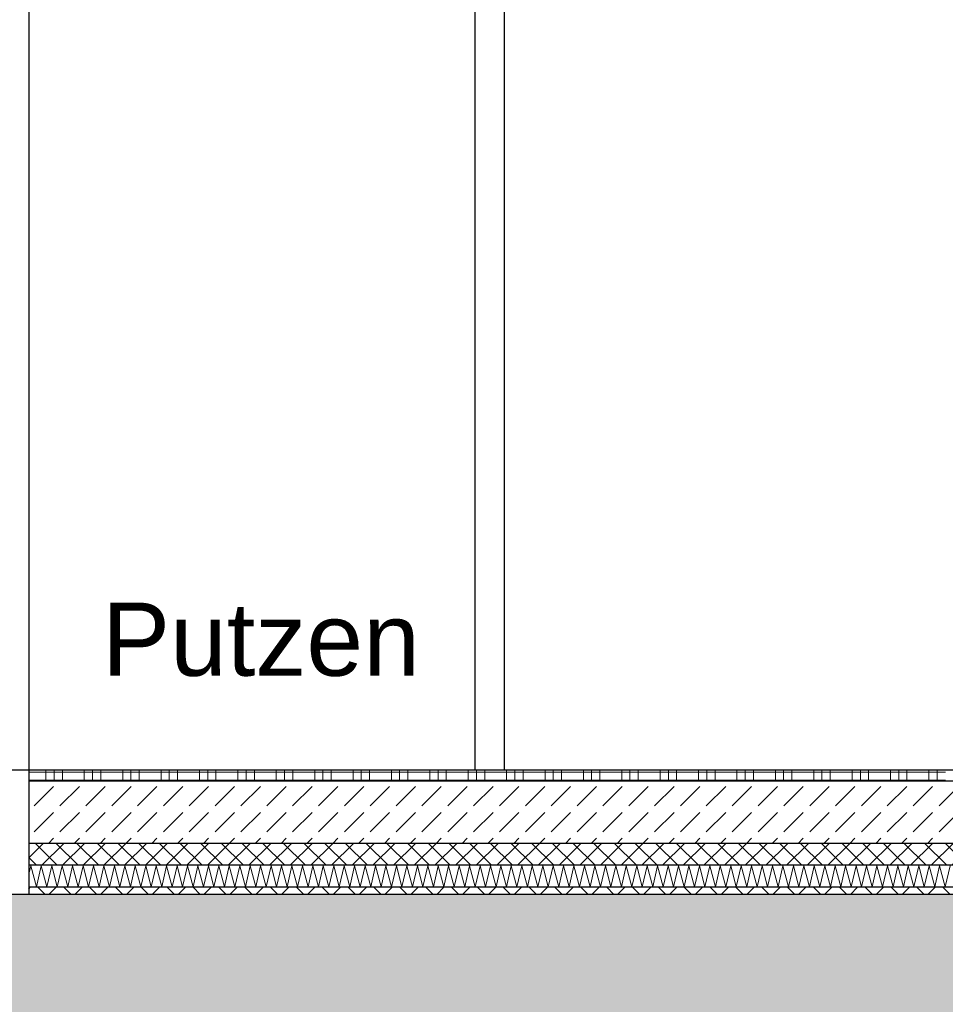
# Model space of a CAD drawing. Header units: metres. Extents: x -12 to 62.3, y -22.2 to 2.8.
# Tile 66 of 214: x 15.1 to 16.4, y -6.3 to -5. Entities that reach past the tile are written whole.
import ezdxf

# ---------------------------------------------------------------- set-up
doc = ezdxf.new("R2010")
doc.units = ezdxf.units.M
doc.header["$LTSCALE"] = 20
doc.header["$MEASUREMENT"] = 0
doc.layers.get('0').update_dxf_attribs({"color": 8, "lineweight": 9})
doc.layers.get('Defpoints').update_dxf_attribs({"color": 8, "lineweight": 9})
for name, color, linetype in [('Neubau_A-Decken', 8, 'Continuous'), ('Neubau_A-STB Wände', 8, 'Continuous'), ('Neubau_A-TB Wände', 8, 'Continuous'), ('Neubau_B-Bodenaufbau', 8, 'Continuous'), ('Neubau_T-Bemaßung', 8, 'Continuous'), ('Neubau_T-Text', 8, 'Continuous')]:
    doc.layers.add(name, color=color, linetype=linetype)
doc.styles.add('ERSTELLTER_STIL_2', font='arial.ttf')
doc.dimstyles.new('ERSTELLTER_STIL__1', dxfattribs={"dimtxt": 0.0875, "dimasz": 0.059375, "dimexe": 0.18, "dimexo": 0.0625, "dimgap": 0, "dimtad": 1, "dimzin": 0, "dimdsep": 46, "dimtxsty": 'ERSTELLTER_STIL_2', "dimblk": 'ARROWHEAD_6', "dimblk1": 'ARROWHEAD_6', "dimblk2": 'ARROWHEAD_6', "dimcen": 0.09, "dimclrd": 7, "dimclre": 7, "dimclrt": 7, "dimazin": 0, "dimtfac": 1, "dimtdec": 4, "dimtmove": 0, "dimatfit": 3, "dimfxl": 1, "dimtolj": 1, "dimtzin": 0, "dimarcsym": 0})

# ---------------------------------------------------------------- blocks, each defined once
blk = doc.blocks.new('ARROWHEAD_6')
at = {"color": 0, "linetype": 'Continuous', "lineweight": 0}
for p, q in [((-0.5, -0.5), (0.5, 0.5)), ((0, 0), (-1, 0))]:
    blk.add_line(p, q, dxfattribs=at)
blk = doc.blocks.new('*D508')
at = {"layer": 'Defpoints', "color": 0, "linetype": 'Continuous', "transparency": 16777216}
for p in [(2.6448, -6.195), (45.355, -6.195), (22.615, -6.495)]:
    blk.add_point(p, dxfattribs=at)
at = {"layer": 'Neubau_T-Bemaßung', "linetype": 'Continuous', "lineweight": -2, "transparency": 16777216}
for p, q in [((2.6448, -6.1356), (2.6448, -6.0763)), ((45.2925, -6.195), (2.4648, -6.195)), ((2.6448, -6.195), (2.6448, -6.2317)), ((2.6448, -6.495), (2.6448, -6.4586)), ((22.5525, -6.495), (2.4648, -6.495)), ((2.6448, -6.5544), (2.6448, -6.6138))]:
    blk.add_line(p, q, dxfattribs=at)
at = {"layer": 'Neubau_T-Bemaßung', "linetype": 'Continuous', "lineweight": -2, "transparency": 16777216, "xscale": 0.059375, "yscale": 0.059375, "zscale": 0.059375}
for p, rotation in [((2.6448, -6.195), 270), ((2.6448, -6.495), 90)]:
    blk.add_blockref('ARROWHEAD_6', p, dxfattribs=dict(at, rotation=rotation))
at = {"layer": 'Neubau_T-Bemaßung', "linetype": 'Continuous', "transparency": 16777216, "insert": (2.6448, -6.3451), "char_height": 0.0875, "attachment_point": 5, "rotation": 90, "style": 'ERSTELLTER_STIL_2'}
blk.add_mtext('\\A1;0.30', dxfattribs=at)
blk = doc.blocks.new('*D509')
at = {"layer": 'Defpoints', "color": 0, "linetype": 'Continuous', "transparency": 16777216}
for p in [(2.5313, -6.195), (45.355, -6.195), (45.355, -6.195)]:
    blk.add_point(p, dxfattribs=at)
at = {"layer": 'Neubau_T-Bemaßung', "linetype": 'Continuous', "lineweight": -2, "transparency": 16777216}
for p, q in [((2.5313, -6.1356), (2.5313, -6.0763)), ((45.2925, -6.195), (2.3513, -6.195)), ((45.2925, -6.195), (2.3513, -6.195)), ((2.5313, -6.2544), (2.5313, -6.3138))]:
    blk.add_line(p, q, dxfattribs=at)
at = {"layer": 'Neubau_T-Bemaßung', "linetype": 'Continuous', "lineweight": -2, "transparency": 16777216, "xscale": 0.059375, "yscale": 0.059375, "zscale": 0.059375}
for rotation in [270, 90]:
    blk.add_blockref('ARROWHEAD_6', (2.5313, -6.195), dxfattribs=dict(at, rotation=rotation))
at = {"layer": 'Neubau_T-Bemaßung', "linetype": 'Continuous', "transparency": 16777216, "insert": (2.6448, -6.0763), "char_height": 0.0875, "attachment_point": 5, "rotation": 90, "style": 'ERSTELLTER_STIL_2'}
blk.add_mtext('\\A1;0.00', dxfattribs=at)
blk = doc.blocks.new('*D510')
at = {"layer": 'Defpoints', "color": 0, "linetype": 'Continuous', "transparency": 16777216}
for p in [(2.5312, -6.025), (55.892, -6.025), (45.355, -6.195)]:
    blk.add_point(p, dxfattribs=at)
at = {"layer": 'Neubau_T-Bemaßung', "linetype": 'Continuous', "lineweight": -2, "transparency": 16777216}
for p, q in [((2.5312, -6.025), (2.5312, -5.9272)), ((55.8295, -6.025), (2.3512, -6.025)), ((2.5312, -6.1356), (2.5312, -6.0844)), ((45.2925, -6.195), (2.3512, -6.195))]:
    blk.add_line(p, q, dxfattribs=at)
at = {"layer": 'Neubau_T-Bemaßung', "linetype": 'Continuous', "lineweight": -2, "transparency": 16777216, "xscale": 0.059375, "yscale": 0.059375, "zscale": 0.059375}
for p, rotation in [((2.5312, -6.025), 90), ((2.5312, -6.195), 270)]:
    blk.add_blockref('ARROWHEAD_6', p, dxfattribs=dict(at, rotation=rotation))
at = {"layer": 'Neubau_T-Bemaßung', "linetype": 'Continuous', "transparency": 16777216, "insert": (2.6448, -5.9272), "char_height": 0.0875, "attachment_point": 5, "rotation": 90, "style": 'ERSTELLTER_STIL_2'}
blk.add_mtext('\\A1;0.17', dxfattribs=at)
blk = doc.blocks.new('*D511')
at = {"layer": 'Defpoints', "color": 0, "linetype": 'Continuous', "transparency": 16777216}
for p in [(2.6448, -3.025), (42.69, -3.025), (55.892, -6.025)]:
    blk.add_point(p, dxfattribs=at)
at = {"layer": 'Neubau_T-Bemaßung', "linetype": 'Continuous', "lineweight": -2, "transparency": 16777216}
for p, q in [((42.6275, -3.025), (2.4648, -3.025)), ((2.6448, -3.0844), (2.6448, -4.415)), ((2.6448, -5.9656), (2.6448, -4.642)), ((55.8295, -6.025), (2.4648, -6.025))]:
    blk.add_line(p, q, dxfattribs=at)
at = {"layer": 'Neubau_T-Bemaßung', "linetype": 'Continuous', "lineweight": -2, "transparency": 16777216, "xscale": 0.059375, "yscale": 0.059375, "zscale": 0.059375}
for p, rotation in [((2.6448, -3.025), 90), ((2.6448, -6.025), 270)]:
    blk.add_blockref('ARROWHEAD_6', p, dxfattribs=dict(at, rotation=rotation))
at = {"layer": 'Neubau_T-Bemaßung', "linetype": 'Continuous', "transparency": 16777216, "insert": (2.6448, -4.5285), "char_height": 0.0875, "attachment_point": 5, "rotation": 90, "style": 'ERSTELLTER_STIL_2'}
blk.add_mtext('\\A1;3.00', dxfattribs=at)
blk = doc.blocks.new('*D446')
at = {"layer": 'Defpoints', "color": 0, "linetype": 'Continuous', "transparency": 16777216}
for p in [(2.9948, -6.195), (45.355, -6.195), (22.615, -6.495)]:
    blk.add_point(p, dxfattribs=at)
at = {"layer": 'Neubau_T-Bemaßung', "linetype": 'Continuous', "lineweight": -2, "transparency": 16777216}
for p, q in [((2.9948, -6.1356), (2.9948, -6.0763)), ((45.2925, -6.195), (2.8148, -6.195)), ((2.9948, -6.195), (2.9948, -6.2317)), ((2.9948, -6.495), (2.9948, -6.4586)), ((22.5525, -6.495), (2.8148, -6.495)), ((2.9948, -6.5544), (2.9948, -6.6138))]:
    blk.add_line(p, q, dxfattribs=at)
at = {"layer": 'Neubau_T-Bemaßung', "linetype": 'Continuous', "lineweight": -2, "transparency": 16777216, "xscale": 0.059375, "yscale": 0.059375, "zscale": 0.059375}
for p, rotation in [((2.9948, -6.195), 270), ((2.9948, -6.495), 90)]:
    blk.add_blockref('ARROWHEAD_6', p, dxfattribs=dict(at, rotation=rotation))
at = {"layer": 'Neubau_T-Bemaßung', "linetype": 'Continuous', "transparency": 16777216, "insert": (2.9948, -6.3451), "char_height": 0.0875, "attachment_point": 5, "rotation": 90, "style": 'ERSTELLTER_STIL_2'}
blk.add_mtext('\\A1;0.30', dxfattribs=at)
blk = doc.blocks.new('*D447')
at = {"layer": 'Defpoints', "color": 0, "linetype": 'Continuous', "transparency": 16777216}
for p in [(2.8813, -6.195), (45.355, -6.195), (45.355, -6.195)]:
    blk.add_point(p, dxfattribs=at)
at = {"layer": 'Neubau_T-Bemaßung', "linetype": 'Continuous', "lineweight": -2, "transparency": 16777216}
for p, q in [((2.8813, -6.1356), (2.8813, -6.0763)), ((45.2925, -6.195), (2.7013, -6.195)), ((45.2925, -6.195), (2.7013, -6.195)), ((2.8813, -6.2544), (2.8813, -6.3138))]:
    blk.add_line(p, q, dxfattribs=at)
at = {"layer": 'Neubau_T-Bemaßung', "linetype": 'Continuous', "lineweight": -2, "transparency": 16777216, "xscale": 0.059375, "yscale": 0.059375, "zscale": 0.059375}
for rotation in [270, 90]:
    blk.add_blockref('ARROWHEAD_6', (2.8813, -6.195), dxfattribs=dict(at, rotation=rotation))
at = {"layer": 'Neubau_T-Bemaßung', "linetype": 'Continuous', "transparency": 16777216, "insert": (2.9948, -6.0763), "char_height": 0.0875, "attachment_point": 5, "rotation": 90, "style": 'ERSTELLTER_STIL_2'}
blk.add_mtext('\\A1;0.00', dxfattribs=at)
blk = doc.blocks.new('*D448')
at = {"layer": 'Defpoints', "color": 0, "linetype": 'Continuous', "transparency": 16777216}
for p in [(2.9948, -2.695), (45.355, -2.695), (45.355, -6.195)]:
    blk.add_point(p, dxfattribs=at)
at = {"layer": 'Neubau_T-Bemaßung', "linetype": 'Continuous', "lineweight": -2, "transparency": 16777216}
for p, q in [((45.2925, -2.695), (2.8148, -2.695)), ((2.9948, -2.7544), (2.9948, -4.335)), ((2.9948, -6.1356), (2.9948, -4.562)), ((45.2925, -6.195), (2.8148, -6.195))]:
    blk.add_line(p, q, dxfattribs=at)
at = {"layer": 'Neubau_T-Bemaßung', "linetype": 'Continuous', "lineweight": -2, "transparency": 16777216, "xscale": 0.059375, "yscale": 0.059375, "zscale": 0.059375}
for p, rotation in [((2.9948, -2.695), 90), ((2.9948, -6.195), 270)]:
    blk.add_blockref('ARROWHEAD_6', p, dxfattribs=dict(at, rotation=rotation))
at = {"layer": 'Neubau_T-Bemaßung', "linetype": 'Continuous', "transparency": 16777216, "insert": (2.9948, -4.4485), "char_height": 0.0875, "attachment_point": 5, "rotation": 90, "style": 'ERSTELLTER_STIL_2'}
blk.add_mtext('\\A1;3.50', dxfattribs=at)
blk = doc.blocks.new('*D420')
at = {"layer": 'Defpoints', "color": 0, "linetype": 'Continuous', "transparency": 16777216}
for p in [(8.7601, -6.195), (45.355, -6.195), (22.615, -6.495)]:
    blk.add_point(p, dxfattribs=at)
at = {"layer": 'Neubau_T-Bemaßung', "linetype": 'Continuous', "lineweight": -2, "transparency": 16777216}
for p, q in [((8.7601, -6.1356), (8.7601, -6.0763)), ((45.2925, -6.195), (8.5801, -6.195)), ((8.7601, -6.195), (8.7601, -6.2317)), ((8.7601, -6.495), (8.7601, -6.4586)), ((22.5525, -6.495), (8.5801, -6.495)), ((8.7601, -6.5544), (8.7601, -6.6138))]:
    blk.add_line(p, q, dxfattribs=at)
at = {"layer": 'Neubau_T-Bemaßung', "linetype": 'Continuous', "lineweight": -2, "transparency": 16777216, "xscale": 0.059375, "yscale": 0.059375, "zscale": 0.059375}
for p, rotation in [((8.7601, -6.195), 270), ((8.7601, -6.495), 90)]:
    blk.add_blockref('ARROWHEAD_6', p, dxfattribs=dict(at, rotation=rotation))
at = {"layer": 'Neubau_T-Bemaßung', "linetype": 'Continuous', "transparency": 16777216, "insert": (8.7601, -6.3451), "char_height": 0.0875, "attachment_point": 5, "rotation": 90, "style": 'ERSTELLTER_STIL_2'}
blk.add_mtext('\\A1;0.30', dxfattribs=at)
blk = doc.blocks.new('*D421')
at = {"layer": 'Defpoints', "color": 0, "linetype": 'Continuous', "transparency": 16777216}
for p in [(8.6466, -6.195), (45.355, -6.195), (45.355, -6.195)]:
    blk.add_point(p, dxfattribs=at)
at = {"layer": 'Neubau_T-Bemaßung', "linetype": 'Continuous', "lineweight": -2, "transparency": 16777216}
for p, q in [((8.6466, -6.1356), (8.6466, -6.0763)), ((45.2925, -6.195), (8.4666, -6.195)), ((45.2925, -6.195), (8.4666, -6.195)), ((8.6466, -6.2544), (8.6466, -6.3138))]:
    blk.add_line(p, q, dxfattribs=at)
at = {"layer": 'Neubau_T-Bemaßung', "linetype": 'Continuous', "lineweight": -2, "transparency": 16777216, "xscale": 0.059375, "yscale": 0.059375, "zscale": 0.059375}
for rotation in [270, 90]:
    blk.add_blockref('ARROWHEAD_6', (8.6466, -6.195), dxfattribs=dict(at, rotation=rotation))
at = {"layer": 'Neubau_T-Bemaßung', "linetype": 'Continuous', "transparency": 16777216, "insert": (8.7601, -6.0763), "char_height": 0.0875, "attachment_point": 5, "rotation": 90, "style": 'ERSTELLTER_STIL_2'}
blk.add_mtext('\\A1;0.00', dxfattribs=at)
blk = doc.blocks.new('*D422')
at = {"layer": 'Defpoints', "color": 0, "linetype": 'Continuous', "transparency": 16777216}
for p in [(8.6465, -6.025), (55.892, -6.025), (45.355, -6.195)]:
    blk.add_point(p, dxfattribs=at)
at = {"layer": 'Neubau_T-Bemaßung', "linetype": 'Continuous', "lineweight": -2, "transparency": 16777216}
for p, q in [((8.6465, -6.025), (8.6465, -5.9272)), ((55.8295, -6.025), (8.4665, -6.025)), ((8.6465, -6.1356), (8.6465, -6.0844)), ((45.2925, -6.195), (8.4665, -6.195))]:
    blk.add_line(p, q, dxfattribs=at)
at = {"layer": 'Neubau_T-Bemaßung', "linetype": 'Continuous', "lineweight": -2, "transparency": 16777216, "xscale": 0.059375, "yscale": 0.059375, "zscale": 0.059375}
for p, rotation in [((8.6465, -6.025), 90), ((8.6465, -6.195), 270)]:
    blk.add_blockref('ARROWHEAD_6', p, dxfattribs=dict(at, rotation=rotation))
at = {"layer": 'Neubau_T-Bemaßung', "linetype": 'Continuous', "transparency": 16777216, "insert": (8.7601, -5.9272), "char_height": 0.0875, "attachment_point": 5, "rotation": 90, "style": 'ERSTELLTER_STIL_2'}
blk.add_mtext('\\A1;0.17', dxfattribs=at)
blk = doc.blocks.new('*D423')
at = {"layer": 'Defpoints', "color": 0, "linetype": 'Continuous', "transparency": 16777216}
for p in [(8.7601, -3.025), (42.69, -3.025), (55.892, -6.025)]:
    blk.add_point(p, dxfattribs=at)
at = {"layer": 'Neubau_T-Bemaßung', "linetype": 'Continuous', "lineweight": -2, "transparency": 16777216}
for p, q in [((42.6275, -3.025), (8.5801, -3.025)), ((8.7601, -3.0844), (8.7601, -4.415)), ((8.7601, -5.9656), (8.7601, -4.642)), ((55.8295, -6.025), (8.5801, -6.025))]:
    blk.add_line(p, q, dxfattribs=at)
at = {"layer": 'Neubau_T-Bemaßung', "linetype": 'Continuous', "lineweight": -2, "transparency": 16777216, "xscale": 0.059375, "yscale": 0.059375, "zscale": 0.059375}
for p, rotation in [((8.7601, -3.025), 90), ((8.7601, -6.025), 270)]:
    blk.add_blockref('ARROWHEAD_6', p, dxfattribs=dict(at, rotation=rotation))
at = {"layer": 'Neubau_T-Bemaßung', "linetype": 'Continuous', "transparency": 16777216, "insert": (8.7601, -4.5285), "char_height": 0.0875, "attachment_point": 5, "rotation": 90, "style": 'ERSTELLTER_STIL_2'}
blk.add_mtext('\\A1;3.00', dxfattribs=at)
blk = doc.blocks.new('*D430')
at = {"layer": 'Defpoints', "color": 0, "linetype": 'Continuous', "transparency": 16777216}
for p in [(9.1101, -6.195), (45.355, -6.195), (22.615, -6.495)]:
    blk.add_point(p, dxfattribs=at)
at = {"layer": 'Neubau_T-Bemaßung', "linetype": 'Continuous', "lineweight": -2, "transparency": 16777216}
for p, q in [((9.1101, -6.1356), (9.1101, -6.0763)), ((45.2925, -6.195), (8.9301, -6.195)), ((9.1101, -6.195), (9.1101, -6.2317)), ((9.1101, -6.495), (9.1101, -6.4586)), ((22.5525, -6.495), (8.9301, -6.495)), ((9.1101, -6.5544), (9.1101, -6.6138))]:
    blk.add_line(p, q, dxfattribs=at)
at = {"layer": 'Neubau_T-Bemaßung', "linetype": 'Continuous', "lineweight": -2, "transparency": 16777216, "xscale": 0.059375, "yscale": 0.059375, "zscale": 0.059375}
for p, rotation in [((9.1101, -6.195), 270), ((9.1101, -6.495), 90)]:
    blk.add_blockref('ARROWHEAD_6', p, dxfattribs=dict(at, rotation=rotation))
at = {"layer": 'Neubau_T-Bemaßung', "linetype": 'Continuous', "transparency": 16777216, "insert": (9.1101, -6.3451), "char_height": 0.0875, "attachment_point": 5, "rotation": 90, "style": 'ERSTELLTER_STIL_2'}
blk.add_mtext('\\A1;0.30', dxfattribs=at)
blk = doc.blocks.new('*D431')
at = {"layer": 'Defpoints', "color": 0, "linetype": 'Continuous', "transparency": 16777216}
for p in [(8.9966, -6.195), (45.355, -6.195), (45.355, -6.195)]:
    blk.add_point(p, dxfattribs=at)
at = {"layer": 'Neubau_T-Bemaßung', "linetype": 'Continuous', "lineweight": -2, "transparency": 16777216}
for p, q in [((8.9966, -6.1356), (8.9966, -6.0763)), ((45.2925, -6.195), (8.8166, -6.195)), ((45.2925, -6.195), (8.8166, -6.195)), ((8.9966, -6.2544), (8.9966, -6.3138))]:
    blk.add_line(p, q, dxfattribs=at)
at = {"layer": 'Neubau_T-Bemaßung', "linetype": 'Continuous', "lineweight": -2, "transparency": 16777216, "xscale": 0.059375, "yscale": 0.059375, "zscale": 0.059375}
for rotation in [270, 90]:
    blk.add_blockref('ARROWHEAD_6', (8.9966, -6.195), dxfattribs=dict(at, rotation=rotation))
at = {"layer": 'Neubau_T-Bemaßung', "linetype": 'Continuous', "transparency": 16777216, "insert": (9.1101, -6.0763), "char_height": 0.0875, "attachment_point": 5, "rotation": 90, "style": 'ERSTELLTER_STIL_2'}
blk.add_mtext('\\A1;0.00', dxfattribs=at)
blk = doc.blocks.new('*D432')
at = {"layer": 'Defpoints', "color": 0, "linetype": 'Continuous', "transparency": 16777216}
for p in [(9.1101, -2.695), (45.355, -2.695), (45.355, -6.195)]:
    blk.add_point(p, dxfattribs=at)
at = {"layer": 'Neubau_T-Bemaßung', "linetype": 'Continuous', "lineweight": -2, "transparency": 16777216}
for p, q in [((45.2925, -2.695), (8.9301, -2.695)), ((9.1101, -2.7544), (9.1101, -4.335)), ((9.1101, -6.1356), (9.1101, -4.562)), ((45.2925, -6.195), (8.9301, -6.195))]:
    blk.add_line(p, q, dxfattribs=at)
at = {"layer": 'Neubau_T-Bemaßung', "linetype": 'Continuous', "lineweight": -2, "transparency": 16777216, "xscale": 0.059375, "yscale": 0.059375, "zscale": 0.059375}
for p, rotation in [((9.1101, -2.695), 90), ((9.1101, -6.195), 270)]:
    blk.add_blockref('ARROWHEAD_6', p, dxfattribs=dict(at, rotation=rotation))
at = {"layer": 'Neubau_T-Bemaßung', "linetype": 'Continuous', "transparency": 16777216, "insert": (9.1101, -4.4485), "char_height": 0.0875, "attachment_point": 5, "rotation": 90, "style": 'ERSTELLTER_STIL_2'}
blk.add_mtext('\\A1;3.50', dxfattribs=at)

msp = doc.modelspace()

# ---------------------------------------------------------------- hatches: boundary and pattern name
at = {"layer": 'Neubau_A-Decken', "linetype": 'Continuous'}
h = msp.add_hatch(dxfattribs=at)
h.set_pattern_fill('BETON__STAHLBETON_0001', color=256, style=0, pattern_type=2)
h.set_pattern_definition([(45, (2952.9134, -10.175), (-0.0848528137, 0.0848528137), []), (45, (2952.87097, -10.13257), (-0.0848528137, 0.0848528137), [0.09, -0.03])])
h.paths.add_polyline_path([(12.4, -6.495), (24.78, -6.495), (24.78, -6.195), (12.4, -6.195)])
at = {"layer": 'Neubau_B-Bodenaufbau', "linetype": 'Continuous'}
h = msp.add_hatch(dxfattribs=at)
h.set_pattern_fill('BETON__UNBEWEHRT_0001', color=256, style=0, pattern_type=2)
h.set_pattern_definition([(45, (2952.9134, -10.175), (-0.0353553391, 0.0353553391), [0.0375, -0.0125]), (45, (2952.9134, -10.139645), (-0.0353553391, 0.0353553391), [0.0375, -0.0125])])
h.paths.add_polyline_path([(15.125, -6.04), (15.125, -6.125), (17.62, -6.125), (17.62, -6.04)])
h = msp.add_hatch(dxfattribs=at)
h.set_pattern_fill('DÄMMUNG__HART_2_0001', color=256, style=0, pattern_type=2)
h.set_pattern_definition([(45, (2952.9134, -10.175), (-0.01414213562, 0.01414213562), []), (135, (2952.9134, -10.175), (0.01414213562, 0.01414213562), [])])
h.paths.add_polyline_path([(15.125, -6.155), (17.62, -6.155), (17.62, -6.125), (15.125, -6.125)])
h = msp.add_hatch(dxfattribs=at)
h.set_pattern_fill('GUßASPHALT_0001', color=256, style=0, pattern_type=2)
h.set_pattern_definition([(45, (2952.9134, -10.175), (-0.01767766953, 0.01767766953), []), (135, (2952.9134, -10.175), (0.01767766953, 0.01767766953), [])])
h.paths.add_polyline_path([(15.125, -6.195), (17.62, -6.195), (17.62, -6.185), (15.125, -6.185)])

# ---------------------------------------------------------------- linework, layer by layer
at = {"layer": 'Neubau_A-Decken', "linetype": 'Continuous', "flags": 128}
msp.add_lwpolyline([(22.38, -6.195), (20.17, -6.195), (20.1575, -6.195), (20.145, -6.195), (19.995, -6.195), (19.9825, -6.195), (19.97, -6.195), (17.87, -6.195), (17.8575, -6.195), (17.845, -6.195), (17.795, -6.195), (17.695, -6.195), (17.645, -6.195), (17.6325, -6.195), (17.62, -6.195), (15.125, -6.195), (15.1125, -6.195), (15.1, -6.195), (15, -6.195), (14.9875, -6.195), (14.975, -6.195), (12.85, -6.195), (12.8375, -6.195), (12.825, -6.195)], dxfattribs=at)
at = {"layer": 'Neubau_A-STB Wände', "linetype": 'Continuous'}
for p, q in [((15.735, -3.765), (15.735, -6.025)), ((15.775, -3.805), (15.775, -6.025))]:
    msp.add_line(p, q, dxfattribs=at)
at = {"layer": 'Neubau_A-TB Wände', "linetype": 'Continuous'}
msp.add_line((15.125, -3.525), (15.125, -6.025), dxfattribs=at)
at = {"layer": 'Neubau_A-TB Wände', "linetype": 'Continuous', "flags": 128}
msp.add_lwpolyline([(15.125, -6.025), (15.125, -6.04), (15.125, -6.125), (15.125, -6.155), (15.125, -6.185), (15.125, -6.195)], dxfattribs=at)
at = {"layer": 'Neubau_B-Bodenaufbau', "linetype": 'Continuous'}
for p, q in [((17.62, -6.025), (15.125, -6.025)), ((17.62, -6.04), (15.125, -6.04)), ((17.62, -6.125), (15.125, -6.125)), ((17.62, -6.155), (15.125, -6.155)), ((17.62, -6.185), (15.125, -6.185))]:
    msp.add_line(p, q, dxfattribs=at)
at = {"layer": 'Neubau_B-Bodenaufbau', "linetype": 'Continuous', "lineweight": 9}
for p, q in [((15.125, -6.0275), (15.1709, -6.0275)), ((15.1484, -6.025), (15.1484, -6.0275)), ((15.1484, -6.0275), (15.1484, -6.04)), ((15.1596, -6.025), (15.1596, -6.0275)), ((15.1596, -6.0275), (15.1596, -6.04)), ((15.1709, -6.025), (15.1709, -6.0275)), ((15.1709, -6.0275), (15.2234, -6.0275)), ((15.1709, -6.0275), (15.1709, -6.04)), ((15.2009, -6.025), (15.2009, -6.0275)), ((15.2009, -6.0275), (15.2009, -6.04)), ((15.2121, -6.025), (15.2121, -6.0275)), ((15.2121, -6.0275), (15.2121, -6.04)), ((15.2234, -6.025), (15.2234, -6.0275)), ((15.2234, -6.0275), (15.2759, -6.0275)), ((15.2234, -6.0275), (15.2234, -6.04)), ((15.2534, -6.025), (15.2534, -6.0275)), ((15.2534, -6.0275), (15.2534, -6.04)), ((15.2646, -6.025), (15.2646, -6.0275)), ((15.2646, -6.0275), (15.2646, -6.04)), ((15.2759, -6.025), (15.2759, -6.0275)), ((15.2759, -6.0275), (15.3284, -6.0275)), ((15.2759, -6.0275), (15.2759, -6.04)), ((15.3059, -6.025), (15.3059, -6.0275)), ((15.3059, -6.0275), (15.3059, -6.04)), ((15.3171, -6.025), (15.3171, -6.0275)), ((15.3171, -6.0275), (15.3171, -6.04)), ((15.3284, -6.025), (15.3284, -6.0275)), ((15.3284, -6.0275), (15.3809, -6.0275)), ((15.3284, -6.0275), (15.3284, -6.04)), ((15.3584, -6.025), (15.3584, -6.0275)), ((15.3584, -6.0275), (15.3584, -6.04)), ((15.3696, -6.025), (15.3696, -6.0275)), ((15.3696, -6.0275), (15.3696, -6.04)), ((15.3809, -6.025), (15.3809, -6.0275)), ((15.3809, -6.0275), (15.4334, -6.0275)), ((15.3809, -6.0275), (15.3809, -6.04)), ((15.4109, -6.025), (15.4109, -6.0275)), ((15.4109, -6.0275), (15.4109, -6.04)), ((15.4221, -6.025), (15.4221, -6.0275)), ((15.4221, -6.0275), (15.4221, -6.04)), ((15.4334, -6.025), (15.4334, -6.0275)), ((15.4334, -6.0275), (15.4859, -6.0275)), ((15.4334, -6.0275), (15.4334, -6.04)), ((15.4634, -6.025), (15.4634, -6.0275)), ((15.4634, -6.0275), (15.4634, -6.04)), ((15.4746, -6.025), (15.4746, -6.0275)), ((15.4746, -6.0275), (15.4746, -6.04)), ((15.4859, -6.025), (15.4859, -6.0275)), ((15.4859, -6.0275), (15.5384, -6.0275)), ((15.4859, -6.0275), (15.4859, -6.04)), ((15.5159, -6.025), (15.5159, -6.0275)), ((15.5159, -6.0275), (15.5159, -6.04)), ((15.5271, -6.025), (15.5271, -6.0275)), ((15.5271, -6.0275), (15.5271, -6.04)), ((15.5384, -6.025), (15.5384, -6.0275)), ((15.5384, -6.0275), (15.5909, -6.0275)), ((15.5384, -6.0275), (15.5384, -6.04)), ((15.5684, -6.025), (15.5684, -6.0275)), ((15.5684, -6.0275), (15.5684, -6.04)), ((15.5796, -6.025), (15.5796, -6.0275)), ((15.5796, -6.0275), (15.5796, -6.04)), ((15.5909, -6.025), (15.5909, -6.0275)), ((15.5909, -6.0275), (15.6434, -6.0275)), ((15.5909, -6.0275), (15.5909, -6.04)), ((15.6209, -6.025), (15.6209, -6.0275)), ((15.6209, -6.0275), (15.6209, -6.04)), ((15.6321, -6.025), (15.6321, -6.0275)), ((15.6321, -6.0275), (15.6321, -6.04)), ((15.6434, -6.025), (15.6434, -6.0275)), ((15.6434, -6.0275), (15.6959, -6.0275)), ((15.6434, -6.0275), (15.6434, -6.04)), ((15.6734, -6.025), (15.6734, -6.0275)), ((15.6734, -6.0275), (15.6734, -6.04)), ((15.6846, -6.025), (15.6846, -6.0275)), ((15.6846, -6.0275), (15.6846, -6.04)), ((15.6959, -6.025), (15.6959, -6.0275)), ((15.6959, -6.0275), (15.7484, -6.0275)), ((15.6959, -6.0275), (15.6959, -6.04)), ((15.7259, -6.025), (15.7259, -6.0275)), ((15.7259, -6.0275), (15.7259, -6.04)), ((15.7371, -6.025), (15.7371, -6.0275)), ((15.7371, -6.0275), (15.7371, -6.04)), ((15.7484, -6.025), (15.7484, -6.0275)), ((15.7484, -6.0275), (15.8009, -6.0275)), ((15.7484, -6.0275), (15.7484, -6.04)), ((15.7784, -6.025), (15.7784, -6.0275)), ((15.7784, -6.0275), (15.7784, -6.04)), ((15.7896, -6.025), (15.7896, -6.0275)), ((15.7896, -6.0275), (15.7896, -6.04)), ((15.8009, -6.025), (15.8009, -6.0275)), ((15.8009, -6.0275), (15.8534, -6.0275)), ((15.8009, -6.0275), (15.8009, -6.04)), ((15.8309, -6.025), (15.8309, -6.0275)), ((15.8309, -6.0275), (15.8309, -6.04)), ((15.8421, -6.025), (15.8421, -6.0275)), ((15.8421, -6.0275), (15.8421, -6.04)), ((15.8534, -6.025), (15.8534, -6.0275)), ((15.8534, -6.0275), (15.9059, -6.0275)), ((15.8534, -6.0275), (15.8534, -6.04)), ((15.8834, -6.025), (15.8834, -6.0275)), ((15.8834, -6.0275), (15.8834, -6.04)), ((15.8946, -6.025), (15.8946, -6.0275)), ((15.8946, -6.0275), (15.8946, -6.04)), ((15.9059, -6.025), (15.9059, -6.0275)), ((15.9059, -6.0275), (15.9584, -6.0275)), ((15.9059, -6.0275), (15.9059, -6.04)), ((15.9359, -6.025), (15.9359, -6.0275)), ((15.9359, -6.0275), (15.9359, -6.04)), ((15.9471, -6.025), (15.9471, -6.0275)), ((15.9471, -6.0275), (15.9471, -6.04)), ((15.9584, -6.025), (15.9584, -6.0275)), ((15.9584, -6.0275), (16.0109, -6.0275)), ((15.9584, -6.0275), (15.9584, -6.04)), ((15.9884, -6.025), (15.9884, -6.0275)), ((15.9884, -6.0275), (15.9884, -6.04)), ((15.9996, -6.025), (15.9996, -6.0275)), ((15.9996, -6.0275), (15.9996, -6.04)), ((16.0109, -6.025), (16.0109, -6.0275)), ((16.0109, -6.0275), (16.0634, -6.0275)), ((16.0109, -6.0275), (16.0109, -6.04)), ((16.0409, -6.025), (16.0409, -6.0275)), ((16.0409, -6.0275), (16.0409, -6.04)), ((16.0521, -6.025), (16.0521, -6.0275)), ((16.0521, -6.0275), (16.0521, -6.04)), ((16.0634, -6.025), (16.0634, -6.0275)), ((16.0634, -6.0275), (16.1159, -6.0275)), ((16.0634, -6.0275), (16.0634, -6.04)), ((16.0934, -6.025), (16.0934, -6.0275)), ((16.0934, -6.0275), (16.0934, -6.04)), ((16.1046, -6.025), (16.1046, -6.0275)), ((16.1046, -6.0275), (16.1046, -6.04)), ((16.1159, -6.025), (16.1159, -6.0275)), ((16.1159, -6.0275), (16.1684, -6.0275)), ((16.1159, -6.0275), (16.1159, -6.04)), ((16.1459, -6.025), (16.1459, -6.0275)), ((16.1459, -6.0275), (16.1459, -6.04)), ((16.1571, -6.025), (16.1571, -6.0275)), ((16.1571, -6.0275), (16.1571, -6.04)), ((16.1684, -6.025), (16.1684, -6.0275)), ((16.1684, -6.0275), (16.2209, -6.0275)), ((16.1684, -6.0275), (16.1684, -6.04)), ((16.1984, -6.025), (16.1984, -6.0275)), ((16.1984, -6.0275), (16.1984, -6.04)), ((16.2096, -6.025), (16.2096, -6.0275)), ((16.2096, -6.0275), (16.2096, -6.04)), ((16.2209, -6.025), (16.2209, -6.0275)), ((16.2209, -6.0275), (16.2734, -6.0275)), ((16.2209, -6.0275), (16.2209, -6.04)), ((16.2509, -6.025), (16.2509, -6.0275)), ((16.2509, -6.0275), (16.2509, -6.04)), ((16.2621, -6.025), (16.2621, -6.0275)), ((16.2621, -6.0275), (16.2621, -6.04)), ((16.2734, -6.025), (16.2734, -6.0275)), ((16.2734, -6.0275), (16.3259, -6.0275)), ((16.2734, -6.0275), (16.2734, -6.04)), ((16.3034, -6.025), (16.3034, -6.0275)), ((16.3034, -6.0275), (16.3034, -6.04)), ((16.3146, -6.025), (16.3146, -6.0275)), ((16.3146, -6.0275), (16.3146, -6.04)), ((16.3259, -6.025), (16.3259, -6.0275)), ((16.3259, -6.0275), (16.3784, -6.0275)), ((16.3259, -6.0275), (16.3259, -6.04)), ((16.3559, -6.025), (16.3559, -6.0275)), ((16.3559, -6.0275), (16.3559, -6.04)), ((16.3671, -6.025), (16.3671, -6.0275)), ((16.3671, -6.0275), (16.3671, -6.04)), ((15.125, -6.0387), (15.1709, -6.0387)), ((15.1709, -6.0387), (15.2234, -6.0387)), ((15.2234, -6.0387), (15.2759, -6.0387)), ((15.2759, -6.0387), (15.3284, -6.0387)), ((15.3284, -6.0387), (15.3809, -6.0387)), ((15.3809, -6.0387), (15.4334, -6.0387)), ((15.4334, -6.0387), (15.4859, -6.0387)), ((15.4859, -6.0387), (15.5384, -6.0387)), ((15.5384, -6.0387), (15.5909, -6.0387)), ((15.5909, -6.0387), (15.6434, -6.0387)), ((15.6434, -6.0387), (15.6959, -6.0387)), ((15.6959, -6.0387), (15.7484, -6.0387)), ((15.7484, -6.0387), (15.8009, -6.0387)), ((15.8009, -6.0387), (15.8534, -6.0387)), ((15.8534, -6.0387), (15.9059, -6.0387)), ((15.9059, -6.0387), (15.9584, -6.0387)), ((15.9584, -6.0387), (16.0109, -6.0387)), ((16.0109, -6.0387), (16.0634, -6.0387)), ((16.0634, -6.0387), (16.1159, -6.0387)), ((16.1159, -6.0387), (16.1684, -6.0387)), ((16.1684, -6.0387), (16.2209, -6.0387)), ((16.2209, -6.0387), (16.2734, -6.0387)), ((16.2734, -6.0387), (16.3259, -6.0387)), ((16.3259, -6.0387), (16.3784, -6.0387)), ((15.125, -6.1673), (15.1277, -6.1557)), ((15.1277, -6.1557), (15.1353, -6.1843)), ((15.1353, -6.1843), (15.142, -6.1557)), ((15.142, -6.1557), (15.1496, -6.1843)), ((15.1496, -6.1843), (15.1563, -6.1557)), ((15.1563, -6.1557), (15.1639, -6.1843)), ((15.1639, -6.1843), (15.1705, -6.1557)), ((15.1705, -6.1557), (15.1782, -6.1843)), ((15.1782, -6.1843), (15.1848, -6.1557)), ((15.1848, -6.1557), (15.1925, -6.1843)), ((15.1925, -6.1843), (15.1991, -6.1557)), ((15.1991, -6.1557), (15.2068, -6.1843)), ((15.2068, -6.1843), (15.2134, -6.1557)), ((15.2134, -6.1557), (15.2211, -6.1843)), ((15.2211, -6.1843), (15.2277, -6.1557)), ((15.2277, -6.1557), (15.2353, -6.1843)), ((15.2353, -6.1843), (15.242, -6.1557)), ((15.242, -6.1557), (15.2496, -6.1843)), ((15.2496, -6.1843), (15.2563, -6.1557)), ((15.2563, -6.1557), (15.2639, -6.1843)), ((15.2639, -6.1843), (15.2705, -6.1557)), ((15.2705, -6.1557), (15.2782, -6.1843)), ((15.2782, -6.1843), (15.2848, -6.1557)), ((15.2848, -6.1557), (15.2925, -6.1843)), ((15.2925, -6.1843), (15.2991, -6.1557)), ((15.2991, -6.1557), (15.3068, -6.1843)), ((15.3068, -6.1843), (15.3134, -6.1557)), ((15.3134, -6.1557), (15.3211, -6.1843)), ((15.3211, -6.1843), (15.3277, -6.1557)), ((15.3277, -6.1557), (15.3353, -6.1843)), ((15.3353, -6.1843), (15.342, -6.1557)), ((15.342, -6.1557), (15.3496, -6.1843)), ((15.3496, -6.1843), (15.3563, -6.1557)), ((15.3563, -6.1557), (15.3639, -6.1843)), ((15.3639, -6.1843), (15.3705, -6.1557)), ((15.3705, -6.1557), (15.3782, -6.1843)), ((15.3782, -6.1843), (15.3848, -6.1557)), ((15.3848, -6.1557), (15.3925, -6.1843)), ((15.3925, -6.1843), (15.3991, -6.1557)), ((15.3991, -6.1557), (15.4068, -6.1843)), ((15.4068, -6.1843), (15.4134, -6.1557)), ((15.4134, -6.1557), (15.4211, -6.1843)), ((15.4211, -6.1843), (15.4277, -6.1557)), ((15.4277, -6.1557), (15.4353, -6.1843)), ((15.4353, -6.1843), (15.442, -6.1557)), ((15.442, -6.1557), (15.4496, -6.1843)), ((15.4496, -6.1843), (15.4563, -6.1557)), ((15.4563, -6.1557), (15.4639, -6.1843)), ((15.4639, -6.1843), (15.4705, -6.1557)), ((15.4705, -6.1557), (15.4782, -6.1843)), ((15.4782, -6.1843), (15.4848, -6.1557)), ((15.4848, -6.1557), (15.4925, -6.1843)), ((15.4925, -6.1843), (15.4991, -6.1557)), ((15.4991, -6.1557), (15.5068, -6.1843)), ((15.5068, -6.1843), (15.5134, -6.1557)), ((15.5134, -6.1557), (15.5211, -6.1843)), ((15.5211, -6.1843), (15.5277, -6.1557)), ((15.5277, -6.1557), (15.5353, -6.1843)), ((15.5353, -6.1843), (15.542, -6.1557)), ((15.542, -6.1557), (15.5496, -6.1843)), ((15.5496, -6.1843), (15.5563, -6.1557)), ((15.5563, -6.1557), (15.5639, -6.1843)), ((15.5639, -6.1843), (15.5705, -6.1557)), ((15.5705, -6.1557), (15.5782, -6.1843)), ((15.5782, -6.1843), (15.5848, -6.1557)), ((15.5848, -6.1557), (15.5925, -6.1843)), ((15.5925, -6.1843), (15.5991, -6.1557)), ((15.5991, -6.1557), (15.6068, -6.1843)), ((15.6068, -6.1843), (15.6134, -6.1557)), ((15.6134, -6.1557), (15.6211, -6.1843)), ((15.6211, -6.1843), (15.6277, -6.1557)), ((15.6277, -6.1557), (15.6353, -6.1843)), ((15.6353, -6.1843), (15.642, -6.1557)), ((15.642, -6.1557), (15.6496, -6.1843)), ((15.6496, -6.1843), (15.6563, -6.1557)), ((15.6563, -6.1557), (15.6639, -6.1843)), ((15.6639, -6.1843), (15.6705, -6.1557)), ((15.6705, -6.1557), (15.6782, -6.1843)), ((15.6782, -6.1843), (15.6848, -6.1557)), ((15.6848, -6.1557), (15.6925, -6.1843)), ((15.6925, -6.1843), (15.6991, -6.1557)), ((15.6991, -6.1557), (15.7068, -6.1843)), ((15.7068, -6.1843), (15.7134, -6.1557)), ((15.7134, -6.1557), (15.7211, -6.1843)), ((15.7211, -6.1843), (15.7277, -6.1557)), ((15.7277, -6.1557), (15.7353, -6.1843)), ((15.7353, -6.1843), (15.742, -6.1557)), ((15.742, -6.1557), (15.7496, -6.1843)), ((15.7496, -6.1843), (15.7563, -6.1557)), ((15.7563, -6.1557), (15.7639, -6.1843)), ((15.7639, -6.1843), (15.7705, -6.1557)), ((15.7705, -6.1557), (15.7782, -6.1843)), ((15.7782, -6.1843), (15.7848, -6.1557)), ((15.7848, -6.1557), (15.7925, -6.1843)), ((15.7925, -6.1843), (15.7991, -6.1557)), ((15.7991, -6.1557), (15.8068, -6.1843)), ((15.8068, -6.1843), (15.8134, -6.1557)), ((15.8134, -6.1557), (15.8211, -6.1843)), ((15.8211, -6.1843), (15.8277, -6.1557)), ((15.8277, -6.1557), (15.8353, -6.1843)), ((15.8353, -6.1843), (15.842, -6.1557)), ((15.842, -6.1557), (15.8496, -6.1843)), ((15.8496, -6.1843), (15.8563, -6.1557)), ((15.8563, -6.1557), (15.8639, -6.1843)), ((15.8639, -6.1843), (15.8705, -6.1557)), ((15.8705, -6.1557), (15.8782, -6.1843)), ((15.8782, -6.1843), (15.8848, -6.1557)), ((15.8848, -6.1557), (15.8925, -6.1843)), ((15.8925, -6.1843), (15.8991, -6.1557)), ((15.8991, -6.1557), (15.9068, -6.1843)), ((15.9068, -6.1843), (15.9134, -6.1557)), ((15.9134, -6.1557), (15.9211, -6.1843)), ((15.9211, -6.1843), (15.9277, -6.1557)), ((15.9277, -6.1557), (15.9353, -6.1843)), ((15.9353, -6.1843), (15.942, -6.1557)), ((15.942, -6.1557), (15.9496, -6.1843)), ((15.9496, -6.1843), (15.9563, -6.1557)), ((15.9563, -6.1557), (15.9639, -6.1843)), ((15.9639, -6.1843), (15.9705, -6.1557)), ((15.9705, -6.1557), (15.9782, -6.1843)), ((15.9782, -6.1843), (15.9848, -6.1557)), ((15.9848, -6.1557), (15.9925, -6.1843)), ((15.9925, -6.1843), (15.9991, -6.1557)), ((15.9991, -6.1557), (16.0068, -6.1843)), ((16.0068, -6.1843), (16.0134, -6.1557)), ((16.0134, -6.1557), (16.0211, -6.1843)), ((16.0211, -6.1843), (16.0277, -6.1557)), ((16.0277, -6.1557), (16.0353, -6.1843)), ((16.0353, -6.1843), (16.042, -6.1557)), ((16.042, -6.1557), (16.0496, -6.1843)), ((16.0496, -6.1843), (16.0563, -6.1557)), ((16.0563, -6.1557), (16.0639, -6.1843)), ((16.0639, -6.1843), (16.0705, -6.1557)), ((16.0705, -6.1557), (16.0782, -6.1843)), ((16.0782, -6.1843), (16.0848, -6.1557)), ((16.0848, -6.1557), (16.0925, -6.1843)), ((16.0925, -6.1843), (16.0991, -6.1557)), ((16.0991, -6.1557), (16.1068, -6.1843)), ((16.1068, -6.1843), (16.1134, -6.1557)), ((16.1134, -6.1557), (16.1211, -6.1843)), ((16.1211, -6.1843), (16.1277, -6.1557)), ((16.1277, -6.1557), (16.1353, -6.1843)), ((16.1353, -6.1843), (16.142, -6.1557)), ((16.142, -6.1557), (16.1496, -6.1843)), ((16.1496, -6.1843), (16.1563, -6.1557)), ((16.1563, -6.1557), (16.1639, -6.1843)), ((16.1639, -6.1843), (16.1705, -6.1557)), ((16.1705, -6.1557), (16.1782, -6.1843)), ((16.1782, -6.1843), (16.1848, -6.1557)), ((16.1848, -6.1557), (16.1925, -6.1843)), ((16.1925, -6.1843), (16.1991, -6.1557)), ((16.1991, -6.1557), (16.2068, -6.1843)), ((16.2068, -6.1843), (16.2134, -6.1557)), ((16.2134, -6.1557), (16.2211, -6.1843)), ((16.2211, -6.1843), (16.2277, -6.1557)), ((16.2277, -6.1557), (16.2353, -6.1843)), ((16.2353, -6.1843), (16.242, -6.1557)), ((16.242, -6.1557), (16.2496, -6.1843)), ((16.2496, -6.1843), (16.2563, -6.1557)), ((16.2563, -6.1557), (16.2639, -6.1843)), ((16.2639, -6.1843), (16.2705, -6.1557)), ((16.2705, -6.1557), (16.2782, -6.1843)), ((16.2782, -6.1843), (16.2848, -6.1557)), ((16.2848, -6.1557), (16.2925, -6.1843)), ((16.2925, -6.1843), (16.2991, -6.1557)), ((16.2991, -6.1557), (16.3068, -6.1843)), ((16.3068, -6.1843), (16.3134, -6.1557)), ((16.3134, -6.1557), (16.3211, -6.1843)), ((16.3211, -6.1843), (16.3277, -6.1557)), ((16.3277, -6.1557), (16.3353, -6.1843)), ((16.3353, -6.1843), (16.342, -6.1557)), ((16.342, -6.1557), (16.3496, -6.1843)), ((16.3496, -6.1843), (16.3563, -6.1557)), ((16.3563, -6.1557), (16.3639, -6.1843)), ((16.3639, -6.1843), (16.3705, -6.1557)), ((16.3705, -6.1557), (16.3782, -6.1843)), ((16.3782, -6.1843), (16.3848, -6.1557))]:
    msp.add_line(p, q, dxfattribs=at)

# ---------------------------------------------------------------- texts
at = {"layer": 'Neubau_T-Text', "linetype": 'Continuous', "insert": (15.225, -5.8973), "char_height": 0.1, "attachment_point": 7, "style": 'ERSTELLTER_STIL_2'}
msp.add_mtext('\\A1;Putzen', dxfattribs=at)

# ---------------------------------------------------------------- dimensions: what is measured, and where the dimension line sits
at = {"layer": 'Neubau_T-Bemaßung', "linetype": 'Continuous'}
for base, p1, p2, picture, middle in [((2.9948, -2.695), (45.355, -6.195), (45.355, -2.695), '*D448', (2.9948, -4.4485)), ((9.1101, -2.695), (45.355, -6.195), (45.355, -2.695), '*D432', (9.1101, -4.4485)), ((2.6448, -3.025), (55.892, -6.025), (42.69, -3.025), '*D511', (2.6448, -4.5285)), ((8.7601, -3.025), (55.892, -6.025), (42.69, -3.025), '*D423', (8.7601, -4.5285)), ((2.5312, -6.025), (45.355, -6.195), (55.892, -6.025), '*D510', (2.6448, -5.9272)), ((8.6465, -6.025), (45.355, -6.195), (55.892, -6.025), '*D422', (8.7601, -5.9272)), ((2.5313190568, -6.195), (45.355, -6.195), (45.355, -6.195), '*D509', (2.644812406, -6.07625)), ((2.8813190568, -6.195), (45.355, -6.195), (45.355, -6.195), '*D447', (2.994812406, -6.07625)), ((8.646628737, -6.195), (45.355, -6.195), (45.355, -6.195), '*D421', (8.7601220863, -6.07625)), ((8.996628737, -6.195), (45.355, -6.195), (45.355, -6.195), '*D431', (9.1101220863, -6.07625)), ((2.6448, -6.195), (22.615, -6.495), (45.355, -6.195), '*D508', (2.6448, -6.3451)), ((2.9948, -6.195), (22.615, -6.495), (45.355, -6.195), '*D446', (2.9948, -6.3451)), ((8.7601, -6.195), (22.615, -6.495), (45.355, -6.195), '*D420', (8.7601, -6.3451)), ((9.1101, -6.195), (22.615, -6.495), (45.355, -6.195), '*D430', (9.1101, -6.3451))]:
    dim = msp.add_linear_dim(base=base, p1=p1, p2=p2, angle=90, dimstyle='ERSTELLTER_STIL__1', override={"dimclrd": 256, "dimclre": 256, "dimclrt": 256}, dxfattribs=at)
    dim.commit()
    dim.dimension.update_dxf_attribs({"geometry": picture, "text_midpoint": middle, "dimtype": 160, "text_rotation": 90})

doc.saveas('drawing.dxf')
